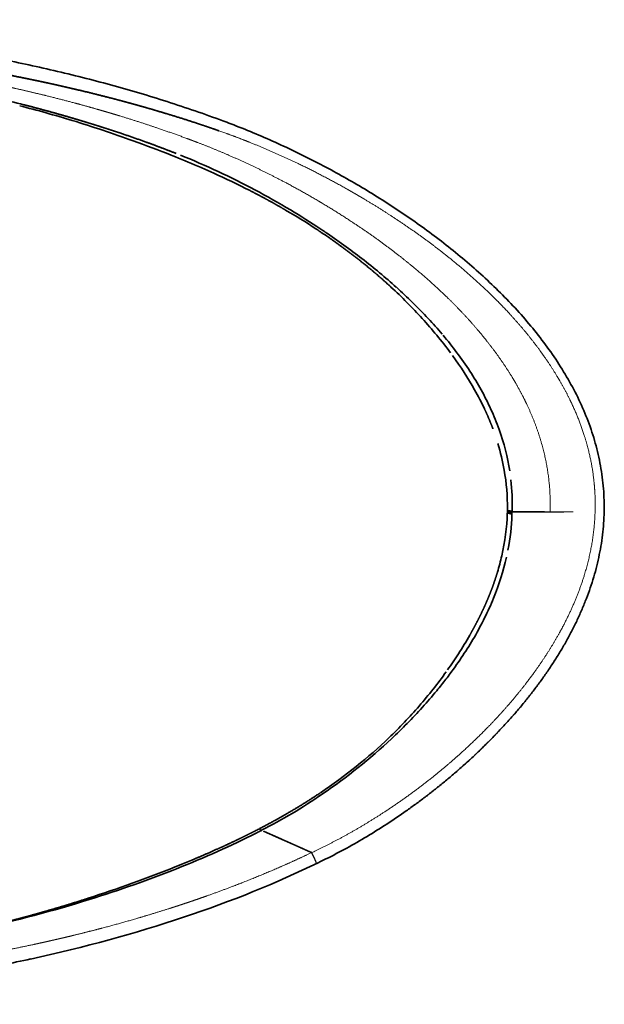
# Model space of a CAD drawing. Extents: x 40 to 370, y 36 to 243.
# Tile 3 of 8: x 176 to 228, y 36 to 124. Entities that reach past the tile are written whole.
import ezdxf

# ---------------------------------------------------------------- set-up
doc = ezdxf.new("R2010")
doc.units = 0
doc.layers.get('0').update_dxf_attribs({"lineweight": 13})

# ---------------------------------------------------------------- blocks, each defined once
blk = doc.blocks.new('BLOCK1')
at = {"color": 7, "lineweight": 35, "ltscale": 0.036273}
blk.add_line((555.92, 317.18), (554.57, 317.71), dxfattribs=at)
at = {"color": 7, "lineweight": 35, "ltscale": 0.062359}
blk.add_line((558.24, 316.25), (555.92, 317.18), dxfattribs=at)
at = {"color": 7, "lineweight": 35, "ltscale": 0.025364}
blk.add_line((853.89, -0.26), (853.9, 0.76), dxfattribs=at)
at = {"color": 7, "lineweight": 35, "ltscale": 0.011371}
blk.add_line((853.9, 0.76), (853.91, 1.21), dxfattribs=at)
at = {"color": 7, "lineweight": 35, "ltscale": 0.012313}
blk.add_line((853.91, 1.39), (853.92, 1.89), dxfattribs=at)
at = {"color": 7, "lineweight": 35, "ltscale": 0.004056}
blk.add_line((853.91, 1.21), (853.91, 1.38), dxfattribs=at)
at = {"color": 7, "lineweight": 35, "ltscale": 0.012527}
blk.add_line((853.92, 1.89), (853.92, 2.39), dxfattribs=at)
at = {"color": 7, "lineweight": 35, "ltscale": 0.004187}
blk.add_line((857.94, 0.14), (857.96, 0.3), dxfattribs=at)
at = {"color": 7, "lineweight": 35, "ltscale": 0.012715}
blk.add_line((857.97, 0.32), (858.03, 0.82), dxfattribs=at)
at = {"color": 7, "lineweight": 35, "ltscale": 0.01257}
blk.add_line((858.03, 0.82), (858.05, 1.33), dxfattribs=at)
at = {"color": 7, "lineweight": 35, "ltscale": 0.011436}
blk.add_line((853.8, -1.3), (853.82, -0.84), dxfattribs=at)
at = {"color": 7, "lineweight": 35, "ltscale": 0.011722}
blk.add_line((853.87, -0.38), (853.82, -0.84), dxfattribs=at)
at = {"color": 7, "lineweight": 35, "ltscale": 0.003075}
blk.add_line((853.87, -0.38), (853.89, -0.26), dxfattribs=at)
at = {"color": 7, "lineweight": 35, "ltscale": 0.011511}
blk.add_line((857.88, -2.39), (857.9, -1.93), dxfattribs=at)
at = {"color": 7, "lineweight": 35, "ltscale": 0.011525}
blk.add_line((857.91, -1.47), (857.9, -1.93), dxfattribs=at)
at = {"color": 7, "lineweight": 35, "ltscale": 0.02563}
blk.add_line((857.91, -1.35), (857.93, -0.32), dxfattribs=at)
at = {"color": 7, "lineweight": 35, "ltscale": 0.003023}
blk.add_line((857.91, -1.47), (857.91, -1.35), dxfattribs=at)
at = {"color": 7, "lineweight": 35, "ltscale": 0.00457}
blk.add_line((687.16, -250.28), (687.31, -250.18), dxfattribs=at)
at = {"color": 7, "lineweight": 35, "ltscale": 0.004593}
blk.add_line((689.07, -251.32), (689.22, -251.22), dxfattribs=at)
at = {"color": 7, "lineweight": 35, "ltscale": 0.018498}
blk.add_line((628.33, -284.58), (628.99, -284.24), dxfattribs=at)
at = {"color": 7, "lineweight": 35, "ltscale": 0.018584}
blk.add_line((630.12, -286.07), (630.79, -285.74), dxfattribs=at)
at = {"color": 7, "lineweight": 35, "ltscale": 0.01258}
blk.add_line((632.5, -282.43), (632.95, -282.2), dxfattribs=at)
at = {"color": 7, "lineweight": 35, "ltscale": 0.005035}
blk.add_line((633.01, -282.16), (633.19, -282.07), dxfattribs=at)
at = {"color": 7, "lineweight": 35, "ltscale": 0.012645}
blk.add_line((634.33, -283.94), (634.78, -283.71), dxfattribs=at)
at = {"color": 7, "lineweight": 35, "ltscale": 0.005057}
blk.add_line((634.84, -283.68), (635.02, -283.59), dxfattribs=at)
at = {"color": 7, "lineweight": 35, "ltscale": 0.00487}
blk.add_line((679.63, -303.44), (679.43, -303.44), dxfattribs=at)
at = {"color": 7, "lineweight": 13, "ltscale": 0.006609}
blk.add_line((683.93, -313.13), (683.69, -313.24), dxfattribs=at)
at = {"color": 7, "lineweight": 13, "ltscale": 0.062003}
blk.add_line((685.31, -312.52), (687.54, -311.43), dxfattribs=at)
at = {"color": 7, "lineweight": 35, "ltscale": 0.061998}
blk.add_line((687.54, -311.43), (685.31, -312.52), dxfattribs=at)
at = {"color": 7, "lineweight": 35, "ltscale": 0.063617}
blk.add_line((692.24, -309.11), (689.96, -310.24), dxfattribs=at)
at = {"color": 7, "lineweight": 35, "ltscale": 8.87519e-05}
blk.add_line((689.96, -310.24), (689.96, -310.24), dxfattribs=at)
at = {"color": 7, "lineweight": 13, "ltscale": 0.063563}
blk.add_line((689.97, -310.24), (692.24, -309.11), dxfattribs=at)
at = {"color": 7, "lineweight": 35, "ltscale": 0.00188}
blk.add_line((429.03, -398.25), (429.1, -398.23), dxfattribs=at)
at = {"color": 7, "lineweight": 35}
for centre, radius, start, end in [((153.41, -677.73), 1073.02, 73.04288, 75.63473), ((136.69, -732.45), 1130.24, 70.14514, 73.04106), ((236.48, -630.02), 1043.86, 69.17138, 69.59323), ((132.61, -744.5), 1142.96, 68.33442, 70.15772), ((227.7, -507.88), 887.94, 66.54804, 68.14555), ((255.99, -442.23), 816.45, 65.7064, 66.53578), ((298.99, -332.9), 702.14, 61.95355, 64.94013), ((294.8, -341.09), 711.35, 59.04353, 61.96608), ((356.09, -246.74), 596.67, 56.72986, 59.77623), ((307.28, -320.44), 687.22, 56.3934, 59.04966), ((370.53, -224.31), 569.99, 56.23145, 56.70601), ((320.04, -300.94), 663.91, 55.97036, 56.37958), ((440.44, -135.83), 457.08, 44.86266, 47.33868), ((437.56, -153.2), 474.94, 45.66427, 48.06109), ((454.7, -121.7), 437, 42.2779, 44.8672), ((468.68, -121.4), 430.44, 43.02452, 45.6693), ((474.17, -104.07), 410.73, 39.52762, 42.28595), ((499.43, -92.71), 388.38, 40.25242, 43.02479), ((500.12, -82.75), 377.15, 36.53447, 39.5385), ((531.45, -65.74), 346.51, 36.79758, 40.0874), ((613.08, -12.05), 248.66, 24.56862, 29.05471), ((633.89, -2.53), 225.77, 19.67912, 24.56743), ((652, 2.39), 202.05, 9.95496, 16.81926), ((669.83, 7.6), 188.32, 358.08992, 6.36317), ((894.4, 146.2), 150.36, 254.38021, 255.97777), ((894.35, 145.85), 150.03, 254.36479, 255.96536), ((880.25, -0.7), 22.32, 177.84808, 179.02643), ((894.88, 145.27), 151.77, 254.30273, 255.89676), ((895.29, 144.41), 150.48, 254.0293, 255.61718), ((636.71, 9.18), 217.57, 343.21343, 347.19043), ((595.72, 23.58), 265.53, 333.62164, 337.76624), ((570.21, 36.22), 294, 329.85372, 333.62447), ((506.37, 69.66), 361.63, 327.19594, 330.26629), ((543.14, 51.92), 325.3, 326.4283, 329.85593), ((480.16, 86.4), 392.74, 324.66959, 327.21394), ((515.42, 70.28), 358.55, 323.31788, 326.43291), ((461.34, 99.72), 415.79, 321.72155, 324.39887), ((492.59, 87.13), 386.93, 321.46225, 323.33677), ((479.25, 97.7), 403.95, 320.49914, 321.4693), ((454.24, 105.24), 424.78, 319.10413, 321.73075), ((462.18, 111.93), 426.17, 317.85461, 320.48205), ((454.65, 104.83), 424.2, 316.46976, 319.10984), ((439.18, 132.72), 457.17, 315.39887, 317.85778), ((457.49, 102.12), 420.28, 313.79809, 316.47089), ((419.87, 151.7), 484.25, 313.07381, 315.40295), ((343.78, 272.27), 625.34, 297.13498, 297.49716), ((298.52, 372.6), 737.44, 296.78014, 297.08867), ((305.04, 469.29), 869.39, 296.10178, 296.27972)]:
    blk.add_arc(centre, radius, start, end, dxfattribs=at)
at = {"color": 7, "lineweight": 13}
for centre, radius, start, end in [((213.87, -743.59), 1148.82, 70.14562, 70.52378), ((894.71, 144.68), 149.59, 254.17198, 255.76883), ((906.33, -105.46), 105.56, 88.14265, 89.56025), ((733.2, 6.55), 198.85, 358.11178, 358.69317), ((732.64, 4.49), 207.4, 358.17439, 358.75882), ((681.35, -225.66), 74.42, 229.43732, 231.26454), ((681.43, -225.6), 74.46, 229.43911, 231.26604), ((308.75, 469.65), 857.37, 295.2725, 295.61681), ((261.24, 572.69), 970.91, 295.52637, 295.75666), ((270.2, 554.11), 950.28, 295.75691, 296.07015), ((302.41, 474.82), 875.45, 295.4789, 295.81877), ((307.75, 463.52), 862.96, 295.84346, 296.10501), ((311.96, 454.94), 853.39, 296.1048, 296.45684), ((310.35, 458.48), 857.35, 296.10117, 296.28087)]:
    blk.add_arc(centre, radius, start, end, dxfattribs=at)
at = {"color": 7, "lineweight": 35}
for centre, major_axis, ratio, start_param, end_param in [((-218.55, -3.29), (1030.08, 79.3), 0.400424, 0.867806, 0.925029), ((592.15, 174.97), (250.66, -144.25), 0.400243, 1.78066, 1.911921), ((474.83, 223.63), (299.91, -99.52), 0.365818, 1.172396, 1.293701), ((543.13, 168.67), (293.12, -143.76), 0.442212, 1.135898, 1.266583), ((470.85, 150.05), (371.88, -146.23), 0.478187, 0.907282, 1.022808), ((-547.07, 24.81), (1405.1, -18.72), 0.360347, 0.203309, 0.269997), ((408.33, 132.43), (436.3, -160.79), 0.509446, 0.540294, 0.651552), ((775.76, 103.19), (63.81, -94.9), 0.389894, 1.19676, 1.372338), ((-4319.65, -168.09), (5177.69, 182.3), 0.190564, 0.022591, 0.060458), ((380.21, -2.85), (473.66, 11.28), 0.638828, 6.263241, 6.379011), ((61.78, -32.26), (791.75, 49.65), 0.49283, 6.139349, 6.23542), ((-4878.27, -291.67), (5735.97, 304.71), 0.181506, 6.238288, 6.268396), ((-453.75, -103.8), (1310.88, 124.33), 0.375931, 6.089013, 6.161096), ((-17520.1, 11913.84), (18326.08, -12046.03), 0.133471, 6.227204, 6.252661), ((639.16, -147.13), (196.27, 147.09), 0.463939, 4.621075, 4.943754), ((617.06, -86.31), (235.76, 196.56), 0.570838, 4.337078, 4.547574), ((-678.75, 394.86), (1563.07, -406.11), 0.448887, 5.734042, 5.810713), ((-410.72, 317.66), (1381.79, -320.3), 0.495064, 5.474968, 5.734238), ((497.63, -309.45), (175.58, 61.12), 0.14755, 4.564014, 5.011199), ((-20206.72, 11700.96), (21081.95, -11765.14), 0.138665, 6.152177, 6.170821), ((-1335.65, 690.13), (2208.18, -724.35), 0.380883, 5.643656, 5.792091)]:
    blk.add_ellipse(centre, major_axis=major_axis, ratio=ratio, start_param=start_param, end_param=end_param, dxfattribs=at)
at = {"color": 7, "lineweight": 13}
for centre, major_axis, ratio, start_param, end_param in [((-407.21, 315.36), (1378.22, -317.88), 0.495308, 5.473296, 5.733021), ((-471.24, 352.83), (1442.86, -357.64), 0.489081, 5.501474, 5.746136), ((680.19, -306.02), (3.5, -7.23), 0.058748, 0.009389, 0.295815)]:
    blk.add_ellipse(centre, major_axis=major_axis, ratio=ratio, start_param=start_param, end_param=end_param, dxfattribs=at)
at = {"color": 7, "lineweight": 35}
for points, degree, knots in [([(600.46, 348.33), (592.28, 351.37), (575.82, 357.27), (550.86, 365.55), (525.77, 373.26), (500.65, 380.4), (475.47, 387.02), (450.16, 393.16), (424.83, 398.81), (399.53, 403.99), (374.22, 408.74), (348.96, 413.07), (323.76, 416.98), (298.53, 420.53), (273.23, 423.73), (248.02, 426.56), (222.98, 429.05), (197.97, 431.22), (172.9, 433.08), (147.88, 434.65), (123.01, 435.93), (98.35, 436.93), (73.83, 437.67), (49.3, 438.15), (24.69, 438.4), (8.24, 438.4), (0, 438.35)], 3, [0, 0, 0, 0, 26.160878, 52.450189, 78.902764, 104.882397, 130.801212, 157.019879, 183.004719, 208.631706, 234.490487, 260.267975, 285.529084, 310.97079, 336.70194, 362.034072, 387.06832, 412.197747, 437.332926, 462.483397, 487.433469, 512.037701, 536.520812, 561.016865, 585.634667, 610.357452, 610.357452, 610.357452, 610.357452]), ([(180.11, 418.17), (180.86, 418.12), (181.6, 418.07), (182.35, 418.02), (183.83, 417.92), (185.32, 417.82), (186.06, 417.77), (187.55, 417.66), (189.04, 417.56), (189.78, 417.51), (191.23, 417.4), (192.68, 417.3), (193.57, 417.23), (195.32, 417.11), (197.08, 416.98), (198.25, 416.89), (199.83, 416.77), (201.42, 416.65), (201.96, 416.61), (203.04, 416.52), (204.11, 416.44), (204.65, 416.4), (213.12, 415.74), (221.59, 415.03), (229.51, 414.33), (238.84, 413.46), (248.18, 412.53), (249.63, 412.39), (252.52, 412.09), (255.42, 411.8), (256.87, 411.65), (258.91, 411.43), (260.95, 411.21), (261.53, 411.15), (262.71, 411.03), (263.88, 410.9), (264.47, 410.84), (265.64, 410.71), (266.82, 410.58), (267.4, 410.52), (268.57, 410.39), (269.73, 410.26), (270.35, 410.19), (271.41, 410.07), (272.48, 409.95), (272.86, 409.91), (273.81, 409.8), (274.75, 409.69), (275.22, 409.64), (276.61, 409.48), (278.01, 409.32), (278.93, 409.21), (290.09, 407.92), (301.25, 406.53), (311.39, 405.21), (322.42, 403.68), (333.44, 402.07), (334.33, 401.94), (335.73, 401.74), (337.13, 401.53), (337.6, 401.46), (338.55, 401.32), (339.51, 401.18), (339.86, 401.12), (340.81, 400.98), (341.75, 400.84), (342.21, 400.77), (343.09, 400.64), (343.97, 400.5), (344.5, 400.42), (345.38, 400.29), (346.26, 400.15), (346.72, 400.08), (347.63, 399.94), (348.54, 399.8), (348.99, 399.73), (349.97, 399.58), (350.95, 399.42), (351.47, 399.34), (352.55, 399.17), (353.63, 399), (354.02, 398.94), (355.1, 398.77), (356.18, 398.59), (356.7, 398.51), (357.77, 398.34), (358.83, 398.17), (359.27, 398.1), (360.28, 397.94), (361.29, 397.77), (361.75, 397.7), (362.68, 397.54), (363.61, 397.39), (364.08, 397.31), (365.48, 397.08), (366.87, 396.85), (367.81, 396.7), (370.6, 396.23), (373.4, 395.76), (375.26, 395.44), (385.75, 393.63), (396.2, 391.75), (404.74, 390.15), (413.87, 388.38), (423.02, 386.53), (423.64, 386.4), (424.88, 386.15), (426.11, 385.9), (426.73, 385.77), (428, 385.51), (429.27, 385.25), (429.76, 385.15), (431.05, 384.88), (432.34, 384.61), (432.87, 384.5), (434.36, 384.19), (435.85, 383.88), (436.64, 383.71), (438.34, 383.35), (440.05, 382.98), (440.89, 382.8), (442.84, 382.38), (444.79, 381.96), (445.94, 381.71), (448.16, 381.23), (450.37, 380.74), (451.49, 380.49), (461.66, 378.23), (471.79, 375.87), (480.77, 373.72), (491.99, 370.92), (503.19, 368), (505.49, 367.4), (508.92, 366.49), (512.34, 365.57), (513.46, 365.27), (515.11, 364.82), (516.75, 364.37), (517.44, 364.18), (518.53, 363.89), (519.62, 363.59), (520.18, 363.43), (521.33, 363.11), (522.47, 362.8), (522.95, 362.66), (524.11, 362.34), (525.27, 362.01), (525.84, 361.85), (526.97, 361.54), (528.1, 361.22), (528.72, 361.04), (529.85, 360.72), (530.98, 360.4), (531.55, 360.24), (539.06, 358.08), (546.57, 355.87), (553.49, 353.77), (565.27, 350.1), (576.96, 346.29), (581.81, 344.68), (587.02, 342.92), (592.21, 341.13), (592.57, 341.01), (593.11, 340.82), (593.65, 340.63), (593.83, 340.57), (594.25, 340.42), (594.67, 340.28), (594.62, 340.29), (595.22, 340.09), (595.82, 339.88), (596.19, 339.75), (596.55, 339.62), (596.91, 339.5)], 5, [0, 0, 0, 0, 0, 0, 5.322332, 5.322332, 5.322332, 10.644663, 10.644663, 10.644663, 15.966995, 15.966995, 15.966995, 21.038975, 21.038975, 21.038975, 28.556749, 28.556749, 28.556749, 32.409929, 32.409929, 32.409929, 36.263108, 36.263108, 36.263108, 93.066957, 93.066957, 93.066957, 103.4637, 103.4637, 103.4637, 113.860443, 113.860443, 113.860443, 118.051435, 118.051435, 118.051435, 122.242426, 122.242426, 122.242426, 126.433417, 126.433417, 126.433417, 130.551227, 130.551227, 130.551227, 134.001755, 134.001755, 134.001755, 137.303237, 137.303237, 137.303237, 143.906197, 143.906197, 143.906197, 216.619791, 216.619791, 216.619791, 223.387427, 223.387427, 223.387427, 226.732601, 226.732601, 226.732601, 230.281836, 230.281836, 230.281836, 233.546429, 233.546429, 233.546429, 236.668295, 236.668295, 236.668295, 239.932889, 239.932889, 239.932889, 243.197484, 243.197484, 243.197484, 246.947712, 246.947712, 246.947712, 250.927532, 250.927532, 250.927532, 254.677759, 254.677759, 254.677759, 258.561663, 258.561663, 258.561663, 261.884686, 261.884686, 261.884686, 265.207709, 265.207709, 265.207709, 271.853753, 271.853753, 271.853753, 285.145831, 285.145831, 285.145831, 346.790928, 346.790928, 346.790928, 351.250292, 351.250292, 351.250292, 355.709656, 355.709656, 355.709656, 360.406838, 360.406838, 360.406838, 365.009063, 365.009063, 365.009063, 371.155447, 371.155447, 371.155447, 377.216247, 377.216247, 377.216247, 385.13747, 385.13747, 385.13747, 393.117971, 393.117971, 393.117971, 458.077698, 458.077698, 458.077698, 474.902177, 474.902177, 474.902177, 483.06449, 483.06449, 483.06449, 486.908835, 486.908835, 486.908835, 490.989994, 490.989994, 490.989994, 495.301405, 495.301405, 495.301405, 499.444264, 499.444264, 499.444264, 503.483036, 503.483036, 503.483036, 507.625887, 507.625887, 507.625887, 558.126414, 558.126414, 558.126414, 594.144292, 594.144292, 594.144292, 596.823837, 596.823837, 596.823837, 598.163624, 598.163624, 598.163624, 599.918271, 599.918271, 599.918271, 602.597844, 602.597844, 602.597844, 602.597844, 602.597844, 602.597844]), ([(559.01, 319.24), (550.27, 322.68), (541.58, 325.98), (532.85, 329.19), (520.45, 333.58), (507.9, 337.82), (504.29, 339.02), (498.88, 340.79), (493.48, 342.52), (491.64, 343.11), (488.03, 344.25), (484.43, 345.37), (482.69, 345.91), (479.1, 347.02), (475.52, 348.1), (473.74, 348.64), (471.96, 349.17), (470.18, 349.7)], 5, [0, 0, 0, 0, 0, 0, 137.417306, 137.417306, 137.417306, 192.395589, 192.395589, 192.395589, 219.801063, 219.801063, 219.801063, 247.511333, 247.511333, 247.511333, 274.954549, 274.954549, 274.954549, 274.954549, 274.954549, 274.954549]), ([(607.65, 345.63), (614.31, 343.09), (627.55, 337.81), (647.13, 329.31), (666.39, 320.29), (685.29, 310.79), (703.85, 300.83), (722.15, 290.37), (740.26, 279.34), (758.17, 267.73), (775.81, 255.53), (793.09, 242.76), (809.93, 229.4), (826.27, 215.45), (842.03, 200.88), (857.11, 185.67), (871.41, 169.8), (884.77, 153.27), (897.06, 136.11), (908.12, 118.33), (917.8, 99.94), (925.97, 80.94), (932.45, 61.34), (937.1, 41.21), (939.76, 20.7), (940.15, 6.9), (940, 0)], 3, [0, 0, 0, 0, 21.365879, 42.753877, 64.03956, 85.174693, 106.193948, 127.217274, 148.417036, 169.782217, 191.240909, 212.738899, 234.23905, 255.720961, 277.179972, 298.606696, 319.97131, 341.230018, 362.335647, 383.250441, 403.992175, 424.629854, 445.231907, 465.843005, 486.490352, 507.187842, 507.187842, 507.187842, 507.187842]), ([(940, 0), (939.93, -3.41), (939.61, -10.22), (938.64, -20.41), (937.19, -30.53), (935.27, -40.58), (932.9, -50.53), (930.1, -60.36), (926.9, -70.07), (923.31, -79.65), (919.37, -89.09), (915.08, -98.39), (910.47, -107.54), (905.55, -116.55), (900.33, -125.44), (894.84, -134.18), (889.09, -142.79), (883.1, -151.25), (876.87, -159.57), (870.43, -167.74), (863.8, -175.77), (856.97, -183.64), (849.97, -191.36), (842.8, -198.93), (835.48, -206.35), (828.01, -213.62), (820.4, -220.74), (812.66, -227.7), (804.8, -234.51), (796.83, -241.17), (788.74, -247.68), (780.54, -254.03), (772.22, -260.24), (760.96, -268.33), (746.6, -278.07), (728.93, -289.14), (710.82, -299.54), (698.48, -306.01), (692.24, -309.11)], 3, [0, 0, 0, 0, 10.225512, 20.452726, 30.67837, 40.902755, 51.126076, 61.348888, 71.571885, 81.796079, 92.023258, 102.256769, 112.501951, 122.767664, 133.062355, 143.389075, 153.742518, 164.116783, 174.506834, 184.908858, 195.319832, 205.737636, 216.160676, 226.586499, 237.012526, 247.43626, 257.855008, 268.26605, 278.666092, 289.052751, 299.430483, 309.806112, 320.185697, 330.573255, 351.378597, 372.230035, 393.117118, 414.016445, 414.016445, 414.016445, 414.016445]), ([(557.94, -316.22), (563.77, -313.88), (569.58, -311.51), (575.36, -309.1), (585.4, -304.82), (595.31, -300.42), (599.5, -298.52), (606.48, -295.29), (613.39, -292), (616.14, -290.67), (620.23, -288.66), (624.3, -286.63), (625.65, -285.95), (626.99, -285.26), (628.33, -284.58)], 5, [0, 0, 0, 0, 0, 0, 92.60178, 92.60178, 92.60178, 162.041323, 162.041323, 162.041323, 208.217324, 208.217324, 208.217324, 231.232703, 231.232703, 231.232703, 231.232703, 231.232703, 231.232703]), ([(636.93, -284.42), (637.51, -284.68), (638.15, -284.96), (638.81, -285.26), (640.29, -285.92), (641.92, -286.64), (642.82, -287.04), (644.79, -287.92), (646.91, -288.86), (648.05, -289.37), (649.89, -290.19), (651.81, -291.05), (652.48, -291.35), (654.21, -292.12), (655.98, -292.9), (657.04, -293.38), (659.65, -294.54), (662.37, -295.75), (663.96, -296.46), (667.56, -298.06), (671.27, -299.72), (673.33, -300.64), (675.8, -301.74), (678.29, -302.85), (678.68, -303.02), (679.08, -303.2), (679.47, -303.38)], 5, [0, 0, 0, 0, 0, 0, 10.061025, 10.061025, 10.061025, 21.254422, 21.254422, 21.254422, 33.82015, 33.82015, 33.82015, 40.865987, 40.865987, 40.865987, 51.170936, 51.170936, 51.170936, 65.526345, 65.526345, 65.526345, 82.690441, 82.690441, 82.690441, 85.904437, 85.904437, 85.904437, 85.904437, 85.904437, 85.904437]), ([(40.88, -415.44), (44.41, -415.32), (47.94, -415.18), (51.46, -415.03), (58.52, -414.71), (65.58, -414.35), (69.13, -414.15), (76.24, -413.73), (83.34, -413.27), (86.88, -413.02), (94.05, -412.51), (101.22, -411.95), (104.83, -411.66), (110.37, -411.19), (115.91, -410.7), (117.85, -410.53), (123.77, -409.99), (129.68, -409.43), (133.66, -409.04), (139.68, -408.44), (145.71, -407.82), (147.75, -407.6), (154.23, -406.92), (160.71, -406.2), (165.15, -405.71), (171.16, -405.02), (177.17, -404.31), (178.75, -404.13), (181.91, -403.75), (185.06, -403.37), (186.7, -403.17), (191.68, -402.57), (196.66, -401.95), (199.94, -401.54), (205.09, -400.89), (210.23, -400.23), (211.96, -400), (215.41, -399.55), (218.85, -399.1), (220.57, -398.88), (229.81, -397.65), (239.03, -396.39), (246.53, -395.34), (257.27, -393.79), (267.99, -392.19), (271.22, -391.7), (285.84, -389.46), (300.43, -387.09), (311.77, -385.16), (325.6, -382.7), (339.36, -380.08), (341.87, -379.59), (351.46, -377.73), (361.01, -375.78), (368.04, -374.3), (377.27, -372.29), (386.46, -370.19), (388.67, -369.68), (393, -368.67), (397.33, -367.64), (399.45, -367.13), (403.64, -366.11), (407.82, -365.06), (409.9, -364.54), (415.02, -363.24), (420.12, -361.9), (423.15, -361.1), (429.24, -359.46), (435.3, -357.78), (438.34, -356.93), (447.62, -354.29), (456.85, -351.55), (463.05, -349.67), (470.28, -347.42), (477.47, -345.12), (478.51, -344.78), (479.55, -344.45), (480.6, -344.11)], 5, [0, 0, 0, 0, 0, 0, 48.577526, 48.577526, 48.577526, 97.466021, 97.466021, 97.466021, 146.674444, 146.674444, 146.674444, 196.648365, 196.648365, 196.648365, 223.47702, 223.47702, 223.47702, 278.790236, 278.790236, 278.790236, 307.309107, 307.309107, 307.309107, 368.968723, 368.968723, 368.968723, 391.077519, 391.077519, 391.077519, 412.994844, 412.994844, 412.994844, 460.432074, 460.432074, 460.432074, 484.512458, 484.512458, 484.512458, 508.592843, 508.592843, 508.592843, 614.092161, 614.092161, 614.092161, 659.57458, 659.57458, 659.57458, 820.157611, 820.157611, 820.157611, 856.152996, 856.152996, 856.152996, 957.363386, 957.363386, 957.363386, 989.445956, 989.445956, 989.445956, 1020.394489, 1020.394489, 1020.394489, 1050.676585, 1050.676585, 1050.676585, 1095.499234, 1095.499234, 1095.499234, 1140.550779, 1140.550779, 1140.550779, 1233.597341, 1233.597341, 1233.597341, 1249.385198, 1249.385198, 1249.385198, 1249.385198, 1249.385198, 1249.385198]), ([(429.59, -398.13), (421.15, -399.97), (404.16, -403.52), (378.55, -408.42), (352.84, -412.91), (327.19, -416.97), (301.66, -420.62), (276.22, -423.89), (250.73, -426.81), (224.09, -429.49), (196.48, -431.88), (168.09, -433.94), (140.01, -435.6), (112.07, -436.88), (84.15, -437.8), (56.19, -438.37), (28.14, -438.58), (9.39, -438.48), (0, -438.35)], 3, [0, 0, 0, 0, 25.900189, 52.067513, 78.221089, 104.221186, 129.953806, 155.604914, 181.158151, 206.911565, 235.917821, 264.301957, 292.317816, 320.308781, 348.202608, 376.119307, 404.182744, 432.3636, 432.3636, 432.3636, 432.3636])]:
    blk.add_open_spline(points, degree=degree, knots=knots, dxfattribs=at)
at = {"color": 7, "lineweight": 13}
for points, knots in [([(0, 420.66), (14.74, 420.5), (29.47, 420.25), (44.15, 419.88), (65.16, 419.21), (86.19, 418.32), (92.56, 418.03), (100.97, 417.62), (109.41, 417.17), (111.41, 417.06), (115.47, 416.84), (119.54, 416.6), (121.57, 416.48), (132.41, 415.84), (143.24, 415.13), (152.01, 414.51), (165.15, 413.53), (178.3, 412.44), (182.7, 412.07), (188.51, 411.56), (194.34, 411.03), (195.75, 410.9), (203.35, 410.19), (210.99, 409.45), (217.21, 408.82), (227.42, 407.75), (237.6, 406.61), (241.59, 406.16), (248.41, 405.36), (255.22, 404.54), (258.1, 404.18), (264.29, 403.41), (270.51, 402.61), (273.89, 402.16), (284.8, 400.7), (295.7, 399.16), (303.19, 398.06), (313.19, 396.54), (323.18, 394.94), (325.72, 394.53), (329.5, 393.91), (333.28, 393.27), (334.52, 393.07), (337, 392.65), (339.48, 392.22), (340.72, 392.01), (347.39, 390.86), (354.07, 389.67), (359.51, 388.68), (370.81, 386.56), (382.05, 384.35), (387.87, 383.17), (396.11, 381.47), (404.35, 379.7), (406.79, 379.17), (411.34, 378.17), (415.91, 377.15), (418.13, 376.65), (427.72, 374.47), (437.33, 372.19), (444.79, 370.36), (457.63, 367.12), (470.37, 363.74), (475.73, 362.28), (483.28, 360.18), (490.83, 358.02), (493.04, 357.38), (496.71, 356.31), (500.4, 355.22), (501.91, 354.77), (504.88, 353.88), (507.85, 352.98), (509.33, 352.53), (520.82, 349), (532.28, 345.32), (542.17, 342.01), (555.3, 337.45), (568.36, 332.65), (571.67, 331.42), (574.98, 330.17), (578.3, 328.91)], [0, 0, 0, 0, 0, 0, 107.441474, 107.441474, 107.441474, 154.039865, 154.039865, 154.039865, 168.813685, 168.813685, 168.813685, 183.537281, 183.537281, 183.537281, 247.345308, 247.345308, 247.345308, 279.425987, 279.425987, 279.425987, 289.612999, 289.612999, 289.612999, 334.419152, 334.419152, 334.419152, 363.48884, 363.48884, 363.48884, 383.993995, 383.993995, 383.993995, 408.344211, 408.344211, 408.344211, 462.529683, 462.529683, 462.529683, 481.03695, 481.03695, 481.03695, 490.008507, 490.008507, 490.008507, 498.980064, 498.980064, 498.980064, 538.131785, 538.131785, 538.131785, 580.563337, 580.563337, 580.563337, 598.358907, 598.358907, 598.358907, 613.801581, 613.801581, 613.801581, 667.892154, 667.892154, 667.892154, 707.446012, 707.446012, 707.446012, 723.718765, 723.718765, 723.718765, 734.621633, 734.621633, 734.621633, 745.567616, 745.567616, 745.567616, 819.146259, 819.146259, 819.146259, 844.192164, 844.192164, 844.192164, 844.192164, 844.192164, 844.192164]), ([(604.05, 336.94), (610.98, 334.44), (617.88, 331.83), (624.76, 329.12), (646.2, 320.33), (667.22, 310.66), (681.29, 303.72), (695.91, 296.04), (710.34, 287.94), (711.12, 287.5), (713.44, 286.19), (715.76, 284.86), (717.29, 283.98), (719.59, 282.65), (721.88, 281.31), (722.63, 280.86), (724.14, 279.97), (725.65, 279.08), (726.41, 278.63), (736.02, 272.89), (745.55, 266.94), (754.25, 261.29), (773.48, 248.27), (792.14, 234.4), (802.25, 226.47), (823.89, 208.49), (844.23, 189.13), (854.84, 178.18), (868.94, 162.22), (881.74, 145.39), (885.29, 140.52), (891.27, 131.87), (896.85, 123), (899.17, 119.17), (904.05, 110.71), (908.54, 102.08), (910.84, 97.34), (917.06, 83.69), (922.17, 69.61), (924.99, 60.3), (928.89, 44.12), (931.1, 27.63), (931.72, 20.74), (932.06, 13.33), (932.05, 5.93), (932.05, 5.43), (932.04, 4.46), (932.03, 3.48), (932.02, 2.99), (932.01, 2.5), (932, 2.02)], [0, 0, 0, 0, 0, 0, 52.395646, 52.395646, 52.395646, 164.284376, 164.284376, 164.284376, 170.658615, 170.658615, 170.658615, 183.325325, 183.325325, 183.325325, 189.569914, 189.569914, 189.569914, 195.814503, 195.814503, 195.814503, 269.215394, 269.215394, 269.215394, 360.067937, 360.067937, 360.067937, 468.174515, 468.174515, 468.174515, 511.352018, 511.352018, 511.352018, 543.731264, 543.731264, 543.731264, 582.014228, 582.014228, 582.014228, 652.991111, 652.991111, 652.991111, 703.555333, 703.555333, 703.555333, 707.088004, 707.088004, 707.088004, 710.646637, 710.646637, 710.646637, 710.646637, 710.646637, 710.646637]), ([(578.3, 328.91), (587.61, 325.35), (596.9, 321.59), (606.12, 317.66), (626.52, 308.51), (646.49, 298.62), (657.36, 292.95), (671.17, 285.38), (684.8, 277.43), (687.84, 275.63), (701.1, 267.68), (714.2, 259.33), (724.17, 252.68), (743.05, 239.46), (761.24, 225.44), (769.8, 218.52), (782.58, 207.64), (794.89, 196.26), (799.08, 192.27), (813.18, 178.41), (826.52, 163.76), (835.5, 152.96), (847.28, 137.26), (857.71, 120.76), (860.56, 116), (864.84, 108.43), (868.78, 100.72), (870.17, 97.9), (879.43, 78.33), (886.43, 57.88), (890.51, 39.78), (892.39, 20.77), (891.95, 1.77), (891.93, 1.24), (891.92, 0.71), (891.9, 0.18)], [0, 0, 0, 0, 0, 0, 71.532533, 71.532533, 71.532533, 159.739086, 159.739086, 159.739086, 185.109388, 185.109388, 185.109388, 270.735198, 270.735198, 270.735198, 349.905322, 349.905322, 349.905322, 391.5771, 391.5771, 391.5771, 492.241284, 492.241284, 492.241284, 532.37346, 532.37346, 532.37346, 555.19275, 555.19275, 555.19275, 690.068968, 690.068968, 690.068968, 693.949391, 693.949391, 693.949391, 693.949391, 693.949391, 693.949391]), ([(931.95, 0), (931.37, -19.04), (928.5, -38.03), (923.45, -56.61), (914.27, -80.86), (902.39, -103.95), (899.12, -109.89), (888.98, -127.21), (877.53, -143.84), (869.46, -154.52), (855.58, -171.45), (840.69, -187.53), (834.77, -193.65), (823.93, -204.38), (812.7, -214.7), (807.68, -219.18), (799.1, -226.58), (790.35, -233.76), (786.77, -236.64), (766.18, -252.82), (744.65, -267.8), (726.27, -279.34), (707.31, -289.96), (687.82, -299.49)], [0, 0, 0, 0, 0, 0, 138.733765, 138.733765, 138.733765, 187.654378, 187.654378, 187.654378, 283.348178, 283.348178, 283.348178, 344.123318, 344.123318, 344.123318, 392.139023, 392.139023, 392.139023, 424.963616, 424.963616, 424.963616, 579.197602, 579.197602, 579.197602, 579.197602, 579.197602, 579.197602]), ([(891.9, 0.18), (891.68, 0.18), (891.46, 0.18), (891.25, 0.19), (890.85, 0.19), (890.45, 0.19), (890.09, 0.2), (889.28, 0.2), (888.47, 0.21), (887.76, 0.22), (886.26, 0.23), (884.79, 0.24), (883.97, 0.25), (881.48, 0.27), (879.04, 0.29), (877.48, 0.3), (873.29, 0.32), (869.34, 0.34), (866.98, 0.35), (864.65, 0.35), (862.52, 0.35), (862.47, 0.35), (862.29, 0.35), (862.12, 0.35), (862.03, 0.35), (861.88, 0.34), (861.73, 0.34), (861.6, 0.34), (861.29, 0.34), (860.99, 0.34), (860.76, 0.34), (860.03, 0.33), (859.33, 0.33), (858.88, 0.33), (858.42, 0.32), (857.97, 0.32)], [0, 0, 0, 0, 0, 0, 1.597234, 1.597234, 1.597234, 2.933362, 2.933362, 2.933362, 7.599795, 7.599795, 7.599795, 14.074586, 14.074586, 14.074586, 26.566026, 26.566026, 26.566026, 47.778307, 47.778307, 47.778307, 48.731003, 48.731003, 48.731003, 49.614955, 49.614955, 49.614955, 50.368675, 50.368675, 50.368675, 52.973021, 52.973021, 52.973021, 58.612844, 58.612844, 58.612844, 58.612844, 58.612844, 58.612844]), ([(891.9, 0.18), (893.69, 0.17), (895.48, 0.15), (897.29, 0.13), (899.72, 0.11), (902.16, 0.09), (902.77, 0.09), (903.7, 0.08), (904.63, 0.08), (904.94, 0.08), (905.57, 0.09), (906.19, 0.09), (906.51, 0.09), (906.83, 0.09), (907.14, 0.09)], [0, 0, 0, 0, 0, 0, 12.303972, 12.303972, 12.303972, 16.461756, 16.461756, 16.461756, 18.548902, 18.548902, 18.548902, 20.674744, 20.674744, 20.674744, 20.674744, 20.674744, 20.674744]), ([(909.76, 0.04), (910.05, 0.03), (910.34, 0.03), (910.74, 0.03), (911.25, 0.03), (911.75, 0.03), (911.94, 0.02), (912.15, 0.01), (912.37, 0)], [0, 0, 0, 0, 0, 0, 1.956083, 1.956083, 1.956083, 3.395371, 3.395371, 3.395371, 3.395371, 3.395371, 3.395371]), ([(939.94, -2.11), (939.32, -21.55), (936.43, -40.92), (931.35, -59.85), (922.75, -82.9), (911.82, -104.89), (909.46, -109.4), (905.29, -116.99), (900.87, -124.45), (899.01, -127.5), (886.4, -147.57), (872.11, -166.68), (858.99, -182.2), (840.45, -201.94), (820.72, -220.41), (815.7, -224.97), (808.89, -230.96), (801.96, -236.82), (800.19, -238.29), (781.12, -254.07), (761.21, -268.79), (742.48, -281.31), (720.99, -294.18), (698.8, -305.73), (696.6, -306.86), (694.39, -307.98), (692.17, -309.08)], [0, 0, 0, 0, 0, 0, 139.806165, 139.806165, 139.806165, 176.346031, 176.346031, 176.346031, 201.909033, 201.909033, 201.909033, 345.782182, 345.782182, 345.782182, 393.933729, 393.933729, 393.933729, 410.359642, 410.359642, 410.359642, 570.189176, 570.189176, 570.189176, 587.750714, 587.750714, 587.750714, 587.750714, 587.750714, 587.750714]), ([(692.24, -309.11), (708.58, -300.98), (724.56, -292.11), (740.14, -282.59), (761.18, -268.56), (781.36, -253.44), (786.94, -249.13), (796.08, -241.84), (805.04, -234.31), (808.57, -231.28), (827.22, -214.92), (844.97, -197.49), (858.7, -182.62), (875.67, -162.1), (890.78, -140.37), (894.3, -135.08), (899.63, -126.67), (904.64, -118.09), (906.42, -114.96), (917.72, -94.34), (927.05, -72.76), (933.3, -53.73), (938, -31.31), (939.67, -8.62), (939.83, -5.75), (939.94, -2.87), (940, 0)], [0, 0, 0, 0, 0, 0, 129.42396, 129.42396, 129.42396, 179.602794, 179.602794, 179.602794, 212.73329, 212.73329, 212.73329, 356.077509, 356.077509, 356.077509, 401.458069, 401.458069, 401.458069, 427.233993, 427.233993, 427.233993, 570.131695, 570.131695, 570.131695, 590.79396, 590.79396, 590.79396, 590.79396, 590.79396, 590.79396]), ([(857.93, -0.32), (858.36, -0.32), (858.79, -0.33), (859.19, -0.33), (859.77, -0.33), (860.38, -0.34), (860.53, -0.34), (860.85, -0.34), (861.18, -0.34), (861.29, -0.34), (861.56, -0.35), (861.85, -0.35), (861.95, -0.35), (862.17, -0.35), (862.38, -0.35), (862.49, -0.35), (864.37, -0.35), (866.41, -0.35), (868.43, -0.35), (871.25, -0.34), (874.21, -0.32), (874.93, -0.32), (877.19, -0.3), (879.51, -0.29), (881.12, -0.27), (883.15, -0.26), (885.21, -0.24), (885.63, -0.24), (886.47, -0.23), (887.31, -0.22), (887.79, -0.22), (888.37, -0.21), (888.94, -0.21), (889.1, -0.21), (889.45, -0.2), (889.8, -0.2), (889.87, -0.2), (890.38, -0.2), (890.9, -0.19), (891.2, -0.19), (891.53, -0.19), (891.86, -0.18)], [0, 0, 0, 0, 0, 0, 5.292266, 5.292266, 5.292266, 7.050615, 7.050615, 7.050615, 8.935214, 8.935214, 8.935214, 10.058928, 10.058928, 10.058928, 11.182642, 11.182642, 11.182642, 29.640128, 29.640128, 29.640128, 35.607732, 35.607732, 35.607732, 47.909866, 47.909866, 47.909866, 51.092351, 51.092351, 51.092351, 54.175225, 54.175225, 54.175225, 55.367561, 55.367561, 55.367561, 56.726009, 56.726009, 56.726009, 59.172022, 59.172022, 59.172022, 59.172022, 59.172022, 59.172022]), ([(891.86, -0.18), (893.35, -0.17), (894.84, -0.16), (896.35, -0.14), (898.47, -0.12), (900.6, -0.11), (901.23, -0.1), (902.47, -0.09), (903.71, -0.08), (904.3, -0.07), (905.24, -0.05), (906.19, -0.03), (906.51, -0.03), (906.82, -0.02), (907.14, -0.02)], [0, 0, 0, 0, 0, 0, 10.879079, 10.879079, 10.879079, 15.255147, 15.255147, 15.255147, 19.743727, 19.743727, 19.743727, 21.993717, 21.993717, 21.993717, 21.993717, 21.993717, 21.993717]), ([(912.37, 0), (912.26, 0), (912.15, -0.01), (912.07, -0.01), (911.81, -0.01), (911.56, 0), (911.35, -0.01), (910.94, -0.02), (910.54, -0.03), (910.28, -0.03), (910.01, -0.03), (909.75, -0.03)], [0, 0, 0, 0, 0, 0, 0.769423, 0.769423, 0.769423, 1.767719, 1.767719, 1.767719, 3.593575, 3.593575, 3.593575, 3.593575, 3.593575, 3.593575]), ([(674.78, -305.66), (666.97, -309.34), (659.14, -312.92), (651.26, -316.4), (635.1, -323.33), (618.72, -329.91), (610.3, -333.17), (598.89, -337.45), (587.42, -341.57), (584.47, -342.62), (579.5, -344.36), (574.54, -346.07), (572.53, -346.75), (568.59, -348.09), (564.66, -349.4), (562.73, -350.03), (559.36, -351.14), (556, -352.23), (554.61, -352.68), (544.48, -355.92), (534.35, -359.04), (525.63, -361.63), (510.46, -365.99), (495.14, -370.12), (488.68, -371.82), (479.9, -374.07), (471.11, -376.25), (468.78, -376.82), (464.84, -377.77), (460.9, -378.71), (459.24, -379.1), (456.76, -379.69), (454.29, -380.26), (453.46, -380.46), (452.22, -380.74), (450.98, -381.03), (450.57, -381.12), (448.93, -381.5), (447.29, -381.87), (446.06, -382.15), (443.97, -382.62), (441.89, -383.09), (441.21, -383.24), (438.73, -383.79), (436.26, -384.33), (434.63, -384.69), (422.06, -387.41), (409.48, -389.99), (398.45, -392.14), (385.55, -394.53), (372.62, -396.79), (370.81, -397.1), (366.45, -397.85), (362.09, -398.59), (359.54, -399.01), (355.11, -399.74), (350.68, -400.45), (348.8, -400.75), (345.05, -401.34), (341.29, -401.92), (339.41, -402.21), (336.89, -402.59), (334.37, -402.97), (333.73, -403.07), (332.45, -403.26), (331.16, -403.45), (330.52, -403.54), (329.23, -403.73), (327.94, -403.92), (327.29, -404.01), (326.01, -404.2), (324.72, -404.38), (324.08, -404.48), (319.71, -405.1), (315.34, -405.71), (311.61, -406.22), (303.28, -407.34), (294.96, -408.4), (290.36, -408.97), (285.08, -409.61), (279.8, -410.23), (279.13, -410.31), (277.1, -410.55), (275.06, -410.78), (273.7, -410.94), (271.85, -411.15), (270, -411.36), (269.5, -411.41), (268.5, -411.52), (267.51, -411.63), (267.01, -411.69), (265.52, -411.85), (264.03, -412.01), (263.03, -412.12), (260.05, -412.44), (257.06, -412.76), (255.07, -412.96), (246.37, -413.85), (237.65, -414.7), (230.89, -415.32), (222.76, -416.03), (214.63, -416.7), (213.25, -416.81), (211.19, -416.98), (209.12, -417.14), (208.43, -417.19), (207.08, -417.3), (205.72, -417.4), (204.94, -417.46), (202.89, -417.62), (200.84, -417.77), (199.45, -417.88), (197.37, -418.03), (195.3, -418.18), (194.6, -418.23), (193.22, -418.33), (191.84, -418.42), (191.15, -418.47), (189.79, -418.57), (188.42, -418.66), (187.75, -418.71), (186.4, -418.8), (185.06, -418.89), (184.39, -418.93), (182.38, -419.06), (180.38, -419.19), (179.04, -419.28), (166.45, -420.07), (153.92, -420.76), (142.71, -421.3), (128.51, -421.88), (114.31, -422.35), (111.32, -422.45), (106.12, -422.6), (100.92, -422.74), (98.69, -422.79), (94.26, -422.9), (89.83, -422.99), (87.62, -423.04), (77.85, -423.22), (68.08, -423.35), (60.51, -423.41), (45.44, -423.48), (30.34, -423.42), (22.81, -423.35), (14.47, -423.25), (6.14, -423.09), (5.5, -423.08), (3.92, -423.05), (2.33, -423.01), (1.55, -423), (0.78, -422.98), (0, -422.96)], [0, 0, 0, 0, 0, 0, 60.825643, 60.825643, 60.825643, 124.047201, 124.047201, 124.047201, 145.965765, 145.965765, 145.965765, 160.822859, 160.822859, 160.822859, 175.116728, 175.116728, 175.116728, 185.796302, 185.796302, 185.796302, 250.301763, 250.301763, 250.301763, 297.257088, 297.257088, 297.257088, 313.778717, 313.778717, 313.778717, 325.754935, 325.754935, 325.754935, 331.743048, 331.743048, 331.743048, 334.737106, 334.737106, 334.737106, 343.658212, 343.658212, 343.658212, 349.826212, 349.826212, 349.826212, 361.680289, 361.680289, 361.680289, 441.309788, 441.309788, 441.309788, 454.267933, 454.267933, 454.267933, 472.56637, 472.56637, 472.56637, 486.031691, 486.031691, 486.031691, 499.497012, 499.497012, 499.497012, 504.109214, 504.109214, 504.109214, 508.721417, 508.721417, 508.721417, 513.333624, 513.333624, 513.333624, 517.94583, 517.94583, 517.94583, 544.770057, 544.770057, 544.770057, 577.856812, 577.856812, 577.856812, 582.727923, 582.727923, 582.727923, 592.470143, 592.470143, 592.470143, 596.043051, 596.043051, 596.043051, 599.625882, 599.625882, 599.625882, 606.791542, 606.791542, 606.791542, 621.122857, 621.122857, 621.122857, 669.292514, 669.292514, 669.292514, 679.118549, 679.118549, 679.118549, 684.031567, 684.031567, 684.031567, 688.785989, 688.785989, 688.785989, 698.688402, 698.688402, 698.688402, 703.639609, 703.639609, 703.639609, 708.590817, 708.590817, 708.590817, 713.41636, 713.41636, 713.41636, 718.241903, 718.241903, 718.241903, 727.892959, 727.892959, 727.892959, 809.240332, 809.240332, 809.240332, 830.919731, 830.919731, 830.919731, 846.987672, 846.987672, 846.987672, 863.093301, 863.093301, 863.093301, 917.996129, 917.996129, 917.996129, 972.430834, 972.430834, 972.430834, 978.297974, 978.297974, 978.297974, 983.909379, 983.909379, 983.909379, 983.909379, 983.909379, 983.909379]), ([(679.43, -303.44), (680, -304.55), (680.57, -305.7), (681.12, -306.86), (682.05, -308.84), (682.83, -310.65), (683.13, -311.37), (683.42, -312.11), (683.59, -312.65), (683.62, -312.73), (683.64, -312.8), (683.66, -312.87)], [0, 0, 0, 0, 0, 0, 9.10559, 9.10559, 9.10559, 15.626255, 15.626255, 15.626255, 16.854539, 16.854539, 16.854539, 16.854539, 16.854539, 16.854539]), ([(679.63, -303.45), (680.15, -304.49), (680.69, -305.57), (681.21, -306.65), (682.14, -308.62), (682.95, -310.44), (683.29, -311.22), (683.69, -312.2), (683.89, -312.82), (683.93, -312.97), (683.95, -313.07), (683.93, -313.12), (683.93, -313.12), (683.93, -313.12), (683.93, -313.13)], [0, 0, 0, 0, 0, 0, 8.542655, 8.542655, 8.542655, 15.586064, 15.586064, 15.586064, 18.716667, 18.716667, 18.716667, 19.105846, 19.105846, 19.105846, 19.105846, 19.105846, 19.105846])]:
    blk.add_open_spline(points, degree=5, knots=knots, dxfattribs=at)
at = {"color": 7, "lineweight": 35}
for points in [[(470.18, 349.7), (460.9, 352.45), (451.62, 355.11), (442.23, 357.7), (432.72, 360.22), (423.18, 362.66)], [(656.44, 268.82), (650.25, 272.43), (643.99, 275.96), (637.64, 279.42), (631.23, 282.82), (624.73, 286.14)], [(719.88, 226), (713.61, 230.9), (707.22, 235.71), (700.71, 240.41), (694.09, 245.01), (687.35, 249.52)], [(750.19, 200.29), (744.4, 205.62), (738.48, 210.86), (732.41, 216), (726.22, 221.04), (719.88, 226)], [(840.97, 74.03), (839.63, 77.6), (838.22, 81.15), (836.73, 84.68), (835.16, 88.19), (833.51, 91.68)], [(837.31, -75.3), (839.07, -71.02), (840.72, -66.71), (842.26, -62.38), (843.69, -58.03), (845.01, -53.66)], [(829.44, -92.71), (831.14, -89.26), (832.78, -85.8), (834.35, -82.32), (835.87, -78.82), (837.31, -75.3)], [(820.39, -109.7), (822.3, -106.34), (824.16, -102.97), (825.99, -99.55), (827.74, -96.14), (829.44, -92.71)], [(633.19, -282.07), (644.52, -276.21), (655.59, -270.11), (666.39, -263.77), (676.92, -257.16), (687.16, -250.28)]]:
    blk.add_open_spline(points, degree=5, dxfattribs=at)
at = {"color": 7, "lineweight": 13}
blk.add_open_spline([(909.75, -0.03), (909.23, -0.02), (908.71, -0.01), (908.19, -0.01), (907.66, -0.01), (907.14, -0.02)], degree=5, dxfattribs=at)

msp = doc.modelspace()

# ---------------------------------------------------------------- block references
at = {"lineweight": 0, "xscale": 0.1, "yscale": 0.1, "zscale": 0.1}
msp.add_blockref('BLOCK1', (134.23, 79.794), dxfattribs=at)

doc.saveas('drawing.dxf')
